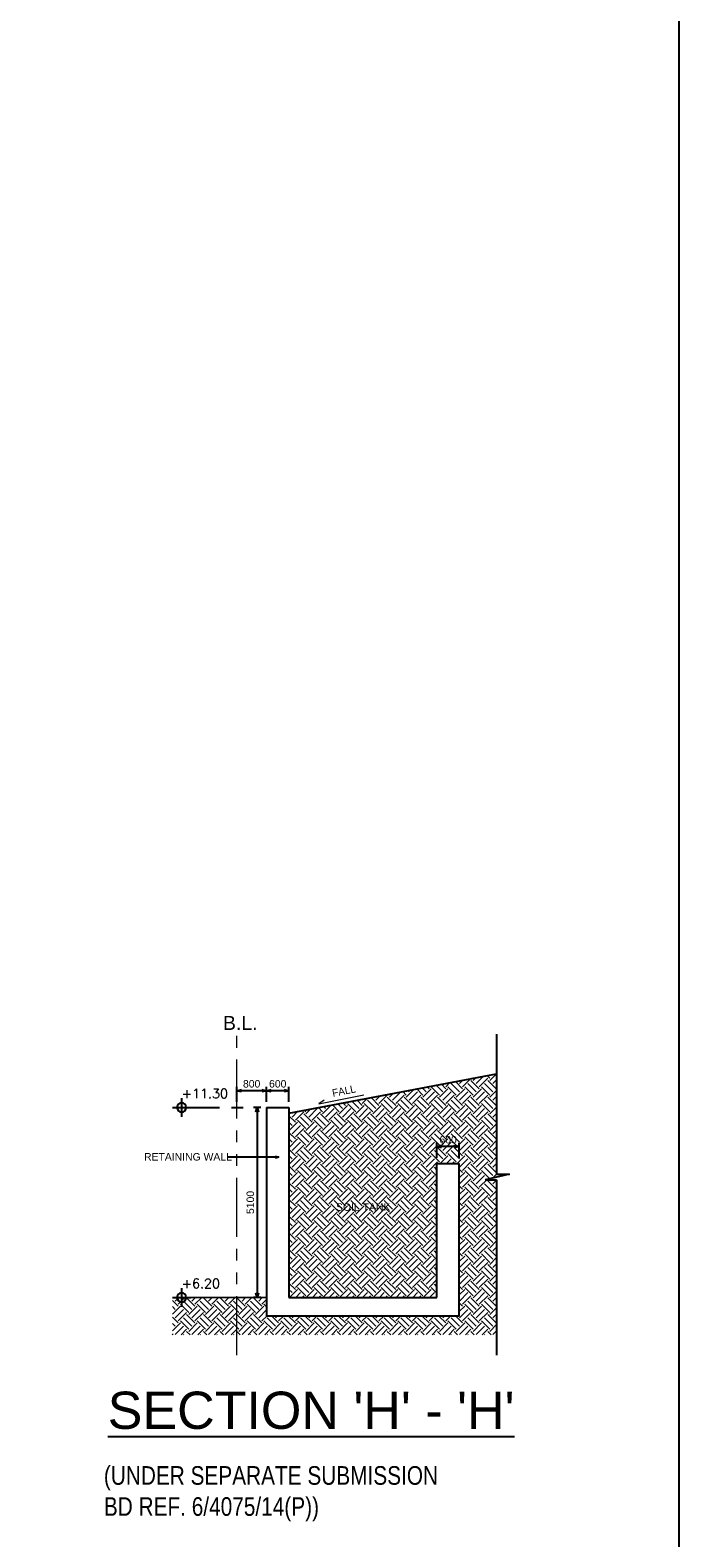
# Model space of a CAD drawing. Header units: millimetres. Extents: x 113048 to 489828, y -130780 to 23393.
# Tile 56 of 98: x 240765 to 258181, y -92047 to -51579. Entities that reach past the tile are written whole.
import ezdxf

# ---------------------------------------------------------------- set-up
doc = ezdxf.new("R2010")
doc.units = ezdxf.units.MM
doc.header["$LTSCALE"] = 100
for name, pattern in [('Center', [40, 10, -5, 20, -5]), ('DASHDOT', [1, 0.5, -0.25, 0, -0.25]), ('Grid Line', [22.225, 12.7, -3.175, 3.175, -3.175]), ('PHANTOM', [63.5, 31.75, -6.35, 6.35, -6.35, 6.35, -6.35])]:
    doc.linetypes.add(name, pattern=pattern)
for name, color, linetype, lineweight in [('A-ANNO-NPLT', 5, 'Center', 9), ('A-WALL', 2, 'Continuous', 9), ('A040_1', 7, 'Continuous', 20)]:
    doc.layers.add(name, color=color, linetype=linetype, lineweight=lineweight)
for name, color, linetype in [('A-WPL', 5, 'Continuous'), ('DLN020__', 6, 'DASHDOT'), ('DLN030_1', 1, 'Continuous'), ('DLN040__', 7, 'Continuous'), ('DLN280__', 3, 'Continuous'), ('LEVEL', 7, 'Continuous')]:
    doc.layers.add(name, color=color, linetype=linetype)
doc.styles.add('romans', font='romans.shx')
doc.styles.add('Swis721tBT', font='swissl.ttf')
doc.styles.add('SWISS MD BT', font='swiss.ttf')
doc.styles.add('VS', font='VS.shx')
doc.dimstyles.new('INTDIM', dxfattribs={"dimtxt": 200, "dimasz": 125, "dimexe": 100, "dimexo": 150, "dimgap": 80, "dimtad": 1, "dimdec": 0, "dimzin": 9, "dimdsep": 46, "dimtxsty": 'Swis721tBT', "dimblk": 'OPEN30', "dimcen": -125, "dimclrd": 256, "dimclre": 256, "dimclrt": 2, "dimaunit": 1, "dimadec": 1, "dimazin": 0, "dimtfac": 0.444444, "dimtdec": 0, "dimtix": 1, "dimtmove": 2, "dimatfit": 3, "dimldrblk": 'OPEN30', "dimfxl": 0, "dimtolj": 1, "dimlwd": -1, "dimlwe": -1, "dimarcsym": 0})

# ---------------------------------------------------------------- blocks, each defined once
blk = doc.blocks.new('_Open30')
at = {"color": 0, "linetype": 'ByBlock', "lineweight": -2}
for p, q in [((-1, 0.27), (0, 0)), ((0, 0), (-1, -0.27)), ((0, 0), (-1, 0))]:
    blk.add_line(p, q, dxfattribs=at)
blk = doc.blocks.new('*D19')
at = {"layer": 'Defpoints', "color": 0}
for p in [(246312, -80045), (246312, -80495, 0), (247112, -80495, 0)]:
    blk.add_point(p, dxfattribs=at)
at = {"layer": 'DLN030_1'}
for p, q in [((246312, -80345), (246312, -79945)), ((246987, -80045), (246437, -80045)), ((247112, -80345), (247112, -79945))]:
    blk.add_line(p, q, dxfattribs=at)
at = {"layer": 'DLN030_1', "xscale": 125, "yscale": 125, "zscale": 125}
for p, rotation in [((246312, -80045), 179.9999961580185), ((247112, -80045), 359.9999961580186)]:
    blk.add_blockref('_Open30', p, dxfattribs=dict(at, rotation=rotation))
at = {"layer": 'DLN030_1', "color": 2, "insert": (246712, -79862), "char_height": 200, "attachment_point": 5, "rotation": 360, "style": 'Swis721tBT'}
blk.add_mtext('\\A1;800', dxfattribs=at)
blk = doc.blocks.new('*D20')
at = {"layer": 'Defpoints', "color": 0}
for p in [(247112, -80495, 0), (246859, -85595), (247112, -85595, 0)]:
    blk.add_point(p, dxfattribs=at)
at = {"layer": 'DLN030_1'}
for p, q in [((246962, -80495), (246759, -80495)), ((246859, -80620), (246859, -85470)), ((246962, -85595), (246759, -85595))]:
    blk.add_line(p, q, dxfattribs=at)
at = {"layer": 'DLN030_1', "xscale": 125, "yscale": 125, "zscale": 125}
for p, rotation in [((246859, -80495), 90), ((246859, -85595), 270)]:
    blk.add_blockref('_Open30', p, dxfattribs=dict(at, rotation=rotation))
at = {"layer": 'DLN030_1', "color": 2, "insert": (246676, -83045), "char_height": 200, "attachment_point": 5, "rotation": 90, "style": 'Swis721tBT'}
blk.add_mtext('\\A1;5100', dxfattribs=at)
blk = doc.blocks.new('*D21')
at = {"layer": 'Defpoints', "color": 0}
for p in [(247112, -80045), (247112, -80495), (247712, -80495, 0)]:
    blk.add_point(p, dxfattribs=at)
at = {"layer": 'DLN030_1'}
for p, q in [((247112, -80345), (247112, -79945)), ((247587, -80045), (247237, -80045)), ((247712, -80345), (247712, -79945))]:
    blk.add_line(p, q, dxfattribs=at)
at = {"layer": 'DLN030_1', "xscale": 125, "yscale": 125, "zscale": 125}
for p, rotation in [((247112, -80045), 180.0000008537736), ((247712, -80045), 8.53773646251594e-07)]:
    blk.add_blockref('_Open30', p, dxfattribs=dict(at, rotation=rotation))
at = {"layer": 'DLN030_1', "color": 2, "insert": (247412, -79862), "char_height": 200, "attachment_point": 5, "rotation": 0, "style": 'Swis721tBT'}
blk.add_mtext('\\A1;600', dxfattribs=at)
blk = doc.blocks.new('ELEX')
at = {"layer": 'LEVEL'}
for p, q in [((0.5, 0), (-0.5, 0)), ((0, 0.5), (0, -0.5))]:
    blk.add_line(p, q, dxfattribs=at)
blk.add_circle((0, 0), 0.25, dxfattribs=at)
at = {"layer": 'LEVEL', "style": 'romans'}
blk.add_attdef('ELEX', (0.257, 0.354), '', height=0.5, dxfattribs=at)
blk = doc.blocks.new('*D27')
at = {"layer": 'Defpoints', "color": 0}
for p in [(251687, -81545), (251687, -81995), (252287, -81995, 0)]:
    blk.add_point(p, dxfattribs=at)
at = {"layer": 'DLN030_1'}
for p, q in [((251687, -81845), (251687, -81445)), ((252162, -81545), (251812, -81545)), ((252287, -81845), (252287, -81445))]:
    blk.add_line(p, q, dxfattribs=at)
at = {"layer": 'DLN030_1', "xscale": 125, "yscale": 125, "zscale": 125}
for p, rotation in [((251687, -81545), 180.0000008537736), ((252287, -81545), 8.53773646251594e-07)]:
    blk.add_blockref('_Open30', p, dxfattribs=dict(at, rotation=rotation))
at = {"layer": 'DLN030_1', "color": 2, "insert": (251987, -81362), "char_height": 200, "attachment_point": 5, "rotation": 0, "style": 'Swis721tBT'}
blk.add_mtext('\\A1;600', dxfattribs=at)

msp = doc.modelspace()

# ---------------------------------------------------------------- hatches: boundary and pattern name
at = {"layer": 'A-WALL'}
h = msp.add_hatch(dxfattribs=at)
h.set_pattern_fill('EARTH', color=8, scale=50, angle=3.6498)
h.set_pattern_definition([(45, (-15237.08, -79938.07), (3e-14, 449.0128), [317.5, -317.5]), (45, (-15321.26, -79853.88), (3e-14, 449.0128), [317.5, -317.5]), (45, (-15405.45, -79769.7), (3e-14, 449.0128), [317.5, -317.5]), (135, (-15405.45, -79713.57), (-449.0128, 3e-14), [317.5, -317.5]), (135, (-15321.26, -79629.38), (-449.0128, 3e-14), [317.5, -317.5]), (135, (-15237.08, -79545.2), (-449.0128, 3e-14), [317.5, -317.5])])
h.paths.add_polyline_path([(247711.6, -80649.8), (247711.6, -85595.3), (250646.5, -85595.3), (251686.6, -85595.3), (251686.6, -81995.3), (252286.6, -81995.3), (252286.6, -86095.3), (247111.6, -86095.3), (247111.6, -85595.3), (244582.7, -85595.3), (244582.7, -86595.3), (253286.6, -86595.3), (253286.6, -79590.9)])

# ---------------------------------------------------------------- linework, layer by layer
at = {"elevation": 1.4}
msp.add_lwpolyline([(258181, -14804.9), (258181, -97779.7), (241181, -97779.7), (241181, -130779.7), (113047.6, -130779.7), (113047.6, -14804.9)], close=True, dxfattribs=at)
at = {"layer": 'A-ANNO-NPLT', "color": 3, "linetype": 'PHANTOM', "ltscale": 0.5}
msp.add_line((246311.6, -87145.3, 0), (246311.6, -78530.1, 0), dxfattribs=at)
at = {"layer": 'A-WPL', "elevation": 0}
msp.add_lwpolyline([(247711.6, -80649.8), (253286.6, -79590.9)], dxfattribs=at)
at = {"layer": 'A040_1', "color": 7, "elevation": 0}
msp.add_lwpolyline([(248660.7, -80297.1), (248516.3, -80394.6), (249722.5, -80155.6)], dxfattribs=at)
at = {"layer": 'DLN020__', "linetype": 'Grid Line'}
msp.add_line((244582.7, -80495.1, 0), (246911.6, -80495.1, 0), dxfattribs=at)
at = {"layer": 'DLN280__'}
for p, q in [((247111.6, -80495.1, 0), (247111.6, -86095.3, 0)), ((247111.6, -80495.3, 0), (247711.6, -80495.3, 0)), ((247711.6, -80495.1, 0), (247711.6, -80845.3, 0)), ((247711.6, -80495.3, 0), (247711.6, -85595.3, 0)), ((251686.6, -85595.3, 0), (251686.6, -81995.3, 0)), ((252286.6, -86095.3, 0), (252286.6, -81995.3, 0)), ((252286.6, -86095.3, 0), (247111.6, -86095.3, 0))]:
    msp.add_line(p, q, dxfattribs=at)
at = {"layer": 'DLN280__', "elevation": 0}
for points in [[(251686.6, -81995.3), (252286.6, -81995.3)], [(247711.6, -85595.3), (251686.6, -85595.3)]]:
    msp.add_lwpolyline(points, dxfattribs=at)
at = {"layer": 'DLN280__', "color": 5, "const_width": 50, "elevation": 0}
msp.add_lwpolyline([(247111.6, -85595.3), (244582.7, -85595.3)], dxfattribs=at)
at = {"layer": 'LEVEL', "color": 1}
for p, q in [((253286.6, -78530.1, 0), (253286.6, -82285.6, 0)), ((253286.6, -82435.6), (253286.6, -87145.3, -6509))]:
    msp.add_line(p, q, dxfattribs=at)
at = {"layer": 'LEVEL', "color": 3}
for p, q in [((253634.4, -82285.6, 0), (252984.4, -82435.6, 0)), ((252984.4, -82435.6, 0), (253286.6, -82435.6, 0)), ((253286.6, -82285.6, 0), (253634.4, -82285.6, 0))]:
    msp.add_line(p, q, dxfattribs=at)

# ---------------------------------------------------------------- block references
at = {"layer": 'LEVEL'}
ref = msp.add_blockref('ELEX', (244832.7, -80495.1, 0), dxfattribs=dict(at, xscale=-499.9999999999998, yscale=499.9999999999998, zscale=499.9999999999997, rotation=359.9999999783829))
ref.add_attrib('ELEX', '+11.30', (244832.7, -80245.1, 0), dxfattribs={"height": 250, "rotation": 360, "style": 'romans'})
ref = msp.add_blockref('ELEX', (244832.7, -85595.3, 0), dxfattribs=dict(at, xscale=-499.9999999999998, yscale=499.9999999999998, zscale=499.9999999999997, rotation=359.9999999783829))
ref.add_attrib('ELEX', '+6.20', (244832.7, -85345.3, 0), dxfattribs={"height": 250, "rotation": 360, "style": 'romans'})

# ---------------------------------------------------------------- texts
at = {"layer": 'A040_1', "color": 7, "insert": (249482.9, -79889.9, 0), "char_height": 200, "width": 2254.64, "attachment_point": 3, "rotation": 11.20534}
msp.add_mtext('FALL', dxfattribs=at)
at = {"layer": 'DLN040__', "color": 3, "insert": (245940, -78039.1, 0), "char_height": 375, "attachment_point": 1, "style": 'SWISS MD BT'}
msp.add_mtext('B.L.', dxfattribs=at)
at = {"layer": 'DLN040__', "char_height": 200, "width": 2795.192, "attachment_point": 1, "rotation": 360, "style": 'SWISS MD BT'}
for s, insert in [('RETAINING WALL', (243822.7, -81719.5, 0)), ('SOIL TANK', (248977.5, -83068.8, 0))]:
    msp.add_mtext(s, dxfattribs=dict(at, insert=insert))
at = {"layer": 'DLN040__', "insert": (242847.2, -88122.6), "char_height": 1000, "width": 10729.351, "attachment_point": 1, "style": 'VS'}
msp.add_mtext("{\\fSwis721 BT|b0|i0|c0|p34;\\L\\C3;SECTION 'H' - 'H' }", dxfattribs=at)
at = {"layer": 'DLN040__', "insert": (242744.2, -90122.6), "char_height": 500, "attachment_point": 1, "style": 'VS'}
msp.add_mtext('\\A1;{\\fSwis721 BT|b0|i0|c0|p34;\\W0.8;\\C7;(UNDER SEPARATE SUBMISSION\\PBD REF. 6/4075/14(P))}', dxfattribs=at)

# ---------------------------------------------------------------- dimensions: what is measured, and where the dimension line sits
at = {"layer": 'DLN030_1'}
for base, p1, p2, angle, picture, middle in [((246311.6, -80045.1, 0), (247111.6, -80495.3, 0), (246311.6, -80495.3, 0), 360, '*D19', (246711.6, -79862.3, 0)), ((247111.6, -80045.1, 0), (247711.6, -80495.3, 0), (247111.6, -80495.1, 0), 0, '*D21', (247411.6, -79862.3, 0)), ((246858.9, -85595.3, 0), (247111.6, -80495.3, 0), (247111.6, -85595.3, 0), 90, '*D20', (246676.2, -83045.3, 0)), ((251686.6, -81545.1, 0), (252286.6, -81995.3, 0), (251686.6, -81995.1, 0), 0, '*D27', (251986.6, -81362.3, 0))]:
    dim = msp.add_linear_dim(base=base, p1=p1, p2=p2, angle=angle, dimstyle='INTDIM', dxfattribs=at)
    dim.commit()
    dim.dimension.update_dxf_attribs({"geometry": picture, "text_midpoint": middle})

# ---------------------------------------------------------------- leaders
at = {"layer": 'DLN040__'}
msp.add_leader([(247441.2, -81825.3, 0), (246081.2, -81825.3, 0)], dimstyle='INTDIM', override={"dimtxt": 350, "dimasz": 100, "dimgap": 100, "dimclrd": 1, "dimarcsym": 2}, dxfattribs=at)

doc.saveas('drawing.dxf')
